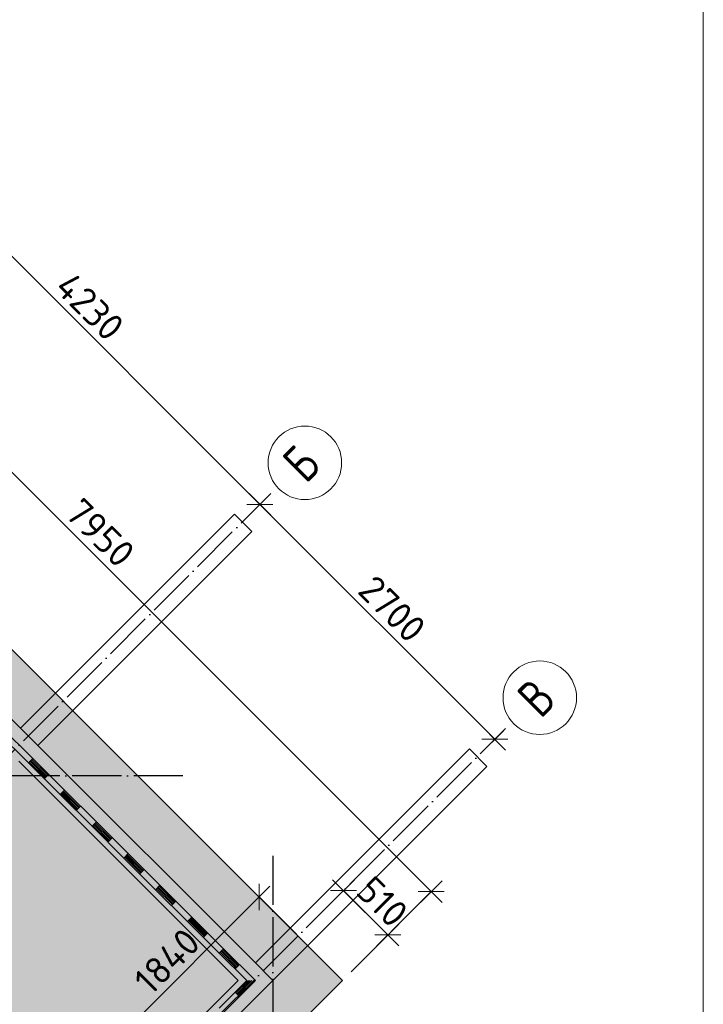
# Model space of a CAD drawing. Header units: millimetres. Extents: x -3483 to 105345, y -283423 to 72284.
# Tile 74 of 157: x 19694 to 25250, y 16643 to 24646. Entities that reach past the tile are written whole.
import ezdxf

# ---------------------------------------------------------------- set-up
doc = ezdxf.new("R2010")
doc.units = ezdxf.units.MM
doc.header["$PDMODE"] = 65
for name, pattern in [('______11', [500, 400, -50, 0, -50]), ('______2', [270, 200, -70]), ('______5', [1100, 800, -100, 100, -100])]:
    doc.linetypes.add(name, pattern=pattern)
for name, color, linetype, lineweight in [('Standard', 7, 'Continuous', 25), ('Размерная линия_ общее', 7, 'Continuous', 13), ('Стена_ общее', 7, 'Continuous', 35), ('Фундамент (1)', 7, 'Continuous', 35), ('Фундамент_ общее', 7, 'Continuous', 35)]:
    doc.layers.add(name, color=color, linetype=linetype, lineweight=lineweight)
doc.layers.add('Осевая линия_ общее', color=7, linetype='______5', lineweight=13, true_color=0xa0a0a0)
doc.styles.add('ISOCPEUR', font='ISOCPEUR')
doc.dimstyles.new('DIMSTYLE_4', dxfattribs={"dimtxt": 220, "dimasz": 250, "dimexe": 0, "dimexo": 0, "dimgap": 110, "dimtad": 2, "dimdec": 0, "dimrnd": 5, "dimzin": 12, "dimdsep": 46, "dimtxsty": 'ISOCPEUR', "dimblk1": 'ALL_ML_STRICH', "dimblk2": 'ALL_ML_STRICH', "dimsah": 1, "dimcen": 0, "dimclrd": 7, "dimclre": 256, "dimclrt": 7, "dimadec": 0, "dimazin": 0, "dimtfac": 1, "dimtdec": 0, "dimtix": 1, "dimtmove": 2, "dimatfit": 3, "dimfxl": 0, "dimtzin": 0, "dimlwd": 0, "dimlwe": -3, "dimarcsym": 0})
doc.dimstyles.new('DIMSTYLE_5', dxfattribs={"dimtxt": 220, "dimasz": 250, "dimexe": 0, "dimexo": 0, "dimgap": 110, "dimtad": 2, "dimdec": 0, "dimrnd": 5, "dimzin": 12, "dimdsep": 46, "dimtxsty": 'ISOCPEUR', "dimblk1": 'ALL_ML_STRICH', "dimblk2": 'ALL_ML_STRICH', "dimsah": 1, "dimcen": 0, "dimclrd": 7, "dimclre": 256, "dimclrt": 7, "dimadec": 0, "dimazin": 0, "dimtfac": 1, "dimtdec": 0, "dimtix": 1, "dimtmove": 2, "dimatfit": 3, "dimfxl": 0, "dimtvp": 1.2, "dimtzin": 0, "dimlwd": 0, "dimlwe": -3, "dimarcsym": 0})

# ---------------------------------------------------------------- blocks, each defined once
blk = doc.blocks.new('ALL_ML_STRICH')
at = {"color": 0, "linetype": 'ByBlock', "lineweight": -2}
for p, q in [((0, -0.5), (0, 0.5)), ((-1, 0), (0.5, 0)), ((-0.3, -0.3), (0.3, 0.3))]:
    blk.add_line(p, q, dxfattribs=at)
blk = doc.blocks.new('*D45')
at = {"layer": 'DEFPOINTS', "color": 7, "linetype": 'Continuous', "lineweight": 13, "transparency": 33554687}
for p in [(17417, 23180.3), (16695.4, 22458.8), (22316.9, 16837.3)]:
    blk.add_point(p, dxfattribs=at)
at = {"layer": 'Размерная линия_ общее', "color": 253, "linetype": 'Continuous', "lineweight": -2, "true_color": 0xa0a0a0, "transparency": 33554687}
for p, q in [((16766.1, 22529.5), (17417, 23180.3)), ((22387.6, 16908), (23038.5, 17558.8))]:
    blk.add_line(p, q, dxfattribs=at)
at = {"layer": 'Размерная линия_ общее', "color": 7, "linetype": 'Continuous', "lineweight": -2, "transparency": 33554687}
blk.add_line((17417, 23180.3), (23038.5, 17558.8), dxfattribs=at)
at = {"layer": 'Размерная линия_ общее', "color": 7, "linetype": 'Continuous', "lineweight": 13, "transparency": 33554687, "xscale": 250, "yscale": 250, "zscale": 250}
for p, rotation in [((17417, 23180.3), 134.9999999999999), ((23038.5, 17558.8), 315)]:
    blk.add_blockref('ALL_ML_STRICH', p, dxfattribs=dict(at, rotation=rotation))
at = {"layer": 'Размерная линия_ общее', "color": 7, "linetype": 'Continuous', "lineweight": 13, "transparency": 33554687, "insert": (20348.7, 20475), "char_height": 220, "width": 880, "attachment_point": 5, "rotation": 315, "style": 'ISOCPEUR'}
blk.add_mtext('\\A1;{7950}', dxfattribs=at)
blk = doc.blocks.new('*D46')
at = {"layer": 'DEFPOINTS', "color": 7, "linetype": 'Continuous', "lineweight": 13, "transparency": 33554687}
for p in [(21956.3, 17197.9), (22685.9, 17206.2), (22316.9, 16837.3)]:
    blk.add_point(p, dxfattribs=at)
at = {"layer": 'Размерная линия_ общее', "color": 253, "linetype": 'Continuous', "lineweight": -2, "true_color": 0xa0a0a0, "transparency": 33554687}
for p, q in [((22325.3, 17566.9), (22325.3, 17566.9)), ((22685.9, 17206.2), (22685.9, 17206.2))]:
    blk.add_line(p, q, dxfattribs=at)
at = {"layer": 'Размерная линия_ общее', "color": 7, "linetype": 'Continuous', "lineweight": -2, "transparency": 33554687}
blk.add_line((22685.9, 17206.2), (22325.3, 17566.9), dxfattribs=at)
at = {"layer": 'Размерная линия_ общее', "color": 7, "linetype": 'Continuous', "lineweight": 13, "transparency": 33554687, "xscale": 250, "yscale": 250, "zscale": 250}
for p, rotation in [((22325.3, 17566.9), 135), ((22685.9, 17206.2), 315)]:
    blk.add_blockref('ALL_ML_STRICH', p, dxfattribs=dict(at, rotation=rotation))
at = {"layer": 'Размерная линия_ общее', "color": 7, "linetype": 'Continuous', "lineweight": 13, "transparency": 33554687, "insert": (22642.1, 17476.4), "char_height": 220, "width": 660, "attachment_point": 5, "rotation": 315, "style": 'ISOCPEUR'}
blk.add_mtext('\\A1;{510}', dxfattribs=at)
blk = doc.blocks.new('*D48')
at = {"layer": 'DEFPOINTS', "color": 7, "linetype": 'Continuous', "lineweight": 13, "transparency": 33554687}
for p in [(21639.2, 17515), (22316.9, 16837.3), (21015.9, 15536.2)]:
    blk.add_point(p, dxfattribs=at)
at = {"layer": 'Размерная линия_ общее', "color": 7, "linetype": 'Continuous', "lineweight": -2, "transparency": 33554687}
blk.add_line((21639.2, 17515), (20338.1, 16213.9), dxfattribs=at)
at = {"layer": 'Размерная линия_ общее', "color": 253, "linetype": 'Continuous', "lineweight": -2, "true_color": 0xa0a0a0, "transparency": 33554687}
for p, q in [((22246.2, 16908), (21639.2, 17515)), ((20945.1, 15606.9), (20338.1, 16213.9))]:
    blk.add_line(p, q, dxfattribs=at)
at = {"layer": 'Размерная линия_ общее', "color": 7, "linetype": 'Continuous', "lineweight": 13, "transparency": 33554687, "xscale": 250, "yscale": 250, "zscale": 250}
for p, rotation in [((21639.2, 17515), 45.00000000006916), ((20338.1, 16213.9), 225.0000000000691)]:
    blk.add_blockref('ALL_ML_STRICH', p, dxfattribs=dict(at, rotation=rotation))
at = {"layer": 'Размерная линия_ общее', "color": 7, "linetype": 'Continuous', "lineweight": 13, "transparency": 33554687, "insert": (20891.1, 16993.2), "char_height": 220, "width": 880, "attachment_point": 5, "rotation": 45, "style": 'ISOCPEUR'}
blk.add_mtext('\\A1;{1840}', dxfattribs=at)
blk = doc.blocks.new('*D56')
at = {"layer": 'DEFPOINTS', "color": 7, "linetype": 'Continuous', "lineweight": 13, "transparency": 33554687}
for p in [(18654.8, 23696.9), (18724.8, 23766.9), (21715.9, 20775.8)]:
    blk.add_point(p, dxfattribs=at)
at = {"layer": 'Размерная линия_ общее', "color": 253, "linetype": 'Continuous', "lineweight": -2, "true_color": 0xa0a0a0, "transparency": 33554687}
for p, q in [((18654.8, 23696.9), (18654.8, 23696.9)), ((21645.8, 20705.8), (21645.8, 20705.8))]:
    blk.add_line(p, q, dxfattribs=at)
at = {"layer": 'Размерная линия_ общее', "color": 7, "linetype": 'Continuous', "lineweight": -2, "transparency": 33554687}
blk.add_line((18654.8, 23696.9), (21645.8, 20705.8), dxfattribs=at)
at = {"layer": 'Размерная линия_ общее', "color": 7, "linetype": 'Continuous', "lineweight": 13, "transparency": 33554687, "xscale": 250, "yscale": 250, "zscale": 250}
for p, rotation in [((18654.8, 23696.9), 134.9999999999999), ((21645.8, 20705.8), 315)]:
    blk.add_blockref('ALL_ML_STRICH', p, dxfattribs=dict(at, rotation=rotation))
at = {"layer": 'Размерная линия_ общее', "color": 7, "linetype": 'Continuous', "lineweight": 13, "transparency": 33554687, "insert": (20263.4, 22314.5), "char_height": 220, "width": 880, "attachment_point": 5, "rotation": 315, "style": 'ISOCPEUR'}
blk.add_mtext('\\A1;{4230}', dxfattribs=at)
blk = doc.blocks.new('*D57')
at = {"layer": 'DEFPOINTS', "color": 7, "linetype": 'Continuous', "lineweight": 13, "transparency": 33554687}
for p in [(21715.9, 20775.8), (21645.8, 20705.8), (23625.1, 18866.7)]:
    blk.add_point(p, dxfattribs=at)
at = {"layer": 'Размерная линия_ общее', "color": 253, "linetype": 'Continuous', "lineweight": -2, "true_color": 0xa0a0a0, "transparency": 33554687}
for p, q in [((21645.8, 20705.8), (21645.8, 20705.8)), ((23555, 18796.6), (23555, 18796.6))]:
    blk.add_line(p, q, dxfattribs=at)
at = {"layer": 'Размерная линия_ общее', "color": 7, "linetype": 'Continuous', "lineweight": -2, "transparency": 33554687}
blk.add_line((21645.8, 20705.8), (23555, 18796.6), dxfattribs=at)
at = {"layer": 'Размерная линия_ общее', "color": 7, "linetype": 'Continuous', "lineweight": 13, "transparency": 33554687, "xscale": 250, "yscale": 250, "zscale": 250}
for p, rotation in [((21645.8, 20705.8), 134.9999999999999), ((23555, 18796.6), 315)]:
    blk.add_blockref('ALL_ML_STRICH', p, dxfattribs=dict(at, rotation=rotation))
at = {"layer": 'Размерная линия_ общее', "color": 7, "linetype": 'Continuous', "lineweight": 13, "transparency": 33554687, "insert": (22721.3, 19856.6), "char_height": 220, "width": 880, "attachment_point": 5, "rotation": 315, "style": 'ISOCPEUR'}
blk.add_mtext('\\A1;{2700}', dxfattribs=at)
blk = doc.blocks.new('ЭЛЕМЕНТ_УЗОРА_4')
at = {"layer": 'Standard', "color": 7, "linetype": 'Continuous', "lineweight": 25, "transparency": 33554687}
for p, q in [((19540.6, 18897.3), (19799.3, 18639.8)), ((19505.3, 18861.9), (19764, 18604.4)), ((19799.3, 18639.8), (19764, 18604.4)), ((19799.3, 18639.8), (19764, 18604.4)), ((19764, 18604.4), (20022.6, 18346.9)), ((19771, 18611.4), (19900.4, 18482.7)), ((19778.1, 18618.5), (19907.4, 18489.8)), ((19785.1, 18625.6), (19914.5, 18496.9)), ((19792.2, 18632.7), (19921.5, 18504)), ((19799.3, 18639.8), (20057.9, 18382.3)), ((19928.6, 18511), (19893.3, 18475.6)), ((20057.9, 18382.3), (20022.6, 18346.9)), ((20057.9, 18382.3), (20022.6, 18346.9)), ((20022.6, 18346.9), (20281.3, 18089.3)), ((20029.7, 18353.9), (20159, 18225.2)), ((20036.7, 18361), (20166.1, 18232.3)), ((20043.8, 18368.1), (20173.1, 18239.4)), ((20050.9, 18375.2), (20180.2, 18246.4)), ((20057.9, 18382.3), (20316.6, 18124.8)), ((20187.2, 18253.5), (20152, 18218.1)), ((20316.6, 18124.8), (20281.3, 18089.3)), ((20316.6, 18124.8), (20281.3, 18089.3)), ((20281.3, 18089.3), (20539.9, 17831.8)), ((20288.3, 18096.4), (20417.7, 17967.7)), ((20295.4, 18103.5), (20424.7, 17974.8)), ((20302.5, 18110.6), (20431.8, 17981.9)), ((20309.5, 18117.7), (20438.8, 17988.9)), ((20316.6, 18124.8), (20575.2, 17867.3)), ((20445.9, 17996), (20410.6, 17960.6)), ((20575.2, 17867.3), (20539.9, 17831.8)), ((20575.2, 17867.3), (20539.9, 17831.8)), ((20561.1, 17853.1), (20690.4, 17724.4)), ((20568.2, 17860.2), (20697.5, 17731.4)), ((20575.2, 17867.3), (20833.9, 17609.8)), ((20539.9, 17831.8), (20798.6, 17574.3)), ((20547, 17838.9), (20676.3, 17710.2)), ((20554.1, 17846), (20683.4, 17717.3)), ((20704.5, 17738.5), (20669.3, 17703.1)), ((20833.9, 17609.8), (20798.6, 17574.3)), ((20833.9, 17609.8), (20798.6, 17574.3)), ((20833.9, 17609.8), (21092.5, 17352.3)), ((20798.6, 17574.3), (21057.2, 17316.8)), ((20805.6, 17581.4), (20935, 17452.7)), ((20812.7, 17588.5), (20942, 17459.8)), ((20819.8, 17595.6), (20949.1, 17466.8)), ((20826.8, 17602.7), (20956.1, 17473.9)), ((20963.2, 17481), (20927.9, 17445.6)), ((21092.5, 17352.3), (21057.2, 17316.8)), ((21092.5, 17352.3), (21057.2, 17316.8)), ((21057.2, 17316.8), (21315.9, 17059.3)), ((21064.3, 17323.9), (21193.6, 17195.2)), ((21071.4, 17331), (21200.7, 17202.3)), ((21078.4, 17338.1), (21207.7, 17209.3)), ((21085.5, 17345.2), (21214.8, 17216.4)), ((21092.5, 17352.3), (21351.2, 17094.8)), ((21221.8, 17223.5), (21186.6, 17188.1)), ((21351.2, 17094.8), (21315.9, 17059.3)), ((21351.2, 17094.8), (21315.9, 17059.3)), ((21315.9, 17059.3), (21539, 16837.2)), ((21323, 17066.4), (21452.3, 16937.7)), ((21330, 17073.5), (21459.3, 16944.8)), ((21337.1, 17080.6), (21466.4, 16951.8)), ((21344.1, 17087.7), (21473.4, 16958.9)), ((21351.2, 17094.8), (21609.8, 16837.3)), ((21480.5, 16966), (21445.2, 16930.6)), ((21539, 16837.2), (21314.3, 16612.4)), ((21609.8, 16837.3), (21349.6, 16577)), ((21553.2, 16837.2), (21451.4, 16735.4)), ((21567.4, 16837.2), (21458.5, 16728.4)), ((21581.5, 16837.2), (21465.6, 16721.3)), ((21595.7, 16837.2), (21472.6, 16714.2)), ((21609.8, 16837.3), (21609.8, 16837.3)), ((21609.8, 16837.3), (21609.8, 16837.3)), ((21609.8, 16837.3), (21609.8, 16837.3)), ((21609.8, 16837.3), (21609.8, 16837.3)), ((21609.8, 16837.3), (21609.8, 16837.3)), ((21609.8, 16837.3), (21609.8, 16837.3)), ((21479.7, 16707.2), (21444.4, 16742.5))]:
    blk.add_line(p, q, dxfattribs=at)
blk = doc.blocks.new('СЛОЖНЫЙ_ОБЪЕКТ_11')
at = {"layer": 'Осевая линия_ общее', "color": 253, "linetype": '______11', "lineweight": -3, "true_color": 0xa0a0a0, "transparency": 33554687}
for p, q in [((6286.8, 5346.8), (21715.9, 20775.8)), ((6817.2, 2058.7), (23625.1, 18866.7))]:
    blk.add_line(p, q, dxfattribs=at)
at = {"layer": 'Осевая линия_ общее', "color": 7, "linetype": 'Continuous', "lineweight": 13, "transparency": 33554687}
for centre in [(22011.7, 21044), (23920.8, 19134.8)]:
    blk.add_circle(centre, 298.8, dxfattribs=at)
at = {"layer": 'Осевая линия_ общее', "color": 7, "linetype": 'Continuous', "lineweight": 13, "transparency": 33554687, "char_height": 300, "width": 359.833, "attachment_point": 7, "rotation": 45, "style": 'ISOCPEUR'}
for s, insert in [('\\W0.80;Б', (22019.1, 20866.9)), ('\\W0.80;В', (23928.3, 18957.7))]:
    blk.add_mtext(s, dxfattribs=dict(at, insert=insert))

msp = doc.modelspace()

# ---------------------------------------------------------------- hatches: boundary and pattern name
at = {"layer": 'Фундамент (1)', "linetype": 'Continuous', "lineweight": 13, "true_color": 0xc7c7c7, "transparency": 33554687}
h = msp.add_hatch(color=9, dxfattribs=at)
h.paths.add_polyline_path([(14500, 40050), (14500, 46590), (600, 46590), (600, 43340), (-650, 43340), (-650, 38420), (600, 38420), (600, 32820), (-650, 32820), (-650, 27900), (600, 27900), (600, 22300), (-650, 22300), (-650, 18000), (600, 18000), (600, 12640), (-650, 12640), (-650, 10119.9), (2567.4, 6902.4), (3451.3, 7786.3), (7715.2, 3522.4), (6831.3, 2638.6), (10119.9, -650), (12590, -650), (12590, 600), (17950, 600), (17950, -650), (22250, -650), (22250, 600), (25150, 600), (25150, 14500), (22052, 14500), (21015.9, 15536.2), (22316.9, 16837.3), (16695.4, 22458.8), (15394.4, 21157.7), (14500, 22052), (14500, 31190), (16340, 31190), (16340, 40050)])
h.paths.add_polyline_path([(16320.7, 19807.1), (16744.9, 20231.4), (17169.2, 19807.1), (16744.9, 19382.8)], flags=16)
h.paths.add_polyline_path([(6480, 35420), (6480, 34820), (5880, 34820), (5880, 35420)], flags=16)
h.paths.add_polyline_path([(6100, 14400), (6100, 15000), (6700, 15000), (6700, 14400)], flags=16)

# ---------------------------------------------------------------- linework, layer by layer
at = {"layer": 'Standard', "color": 7, "linetype": 'Continuous', "lineweight": 13, "transparency": 33554687}
msp.add_lwpolyline([(-750, -750), (25250, -750), (25250, 46690), (-750, 46690), (-750, -750)], dxfattribs=at)
at = {"layer": 'Осевая линия_ общее', "color": 253, "linetype": '______11', "lineweight": -3, "true_color": 0xa0a0a0, "transparency": 33554687}
for p, q in [((21020, 18500), (-2857.8, 18500)), ((21750, 17850), (21750, -2827.9))]:
    msp.add_line(p, q, dxfattribs=at)
at = {"layer": 'Стена_ общее', "color": 7, "linetype": 'Continuous', "lineweight": 25, "transparency": 33554687}
for p, q in [((16836.9, 21751.7), (19700.6, 18887.9)), ((16836.9, 21751.7), (19700.6, 18887.9)), ((19700.6, 18887.9), (21440.1, 20627.4)), ((19700.6, 18887.9), (21440.1, 20627.4)), ((21440.1, 20627.4), (21581.5, 20485.9)), ((21440.1, 20627.4), (21581.5, 20485.9)), ((21581.5, 20485.9), (19842.1, 18746.5)), ((21581.5, 20485.9), (19842.1, 18746.5)), ((19842.1, 18746.5), (19700.6, 18887.9)), ((19700.6, 18887.9), (19842.1, 18746.5)), ((19842.1, 18746.5), (19700.6, 18887.9)), ((19700.6, 18887.9), (19842.1, 18746.5)), ((19842.1, 18746.5), (21609.8, 16978.7)), ((19842.1, 18746.5), (21609.8, 16978.7)), ((21609.8, 16978.7), (23349.3, 18718.2)), ((21609.8, 16978.7), (23349.3, 18718.2)), ((23349.3, 18718.2), (23490.7, 18576.7)), ((23349.3, 18718.2), (23490.7, 18576.7)), ((21468.4, 16837.3), (19686.5, 18619.2)), ((21468.4, 16837.3), (19686.5, 18619.2)), ((23490.7, 18576.7), (21751.2, 16837.3)), ((23490.7, 18576.7), (21751.2, 16837.3)), ((21751.2, 16837.3), (21609.8, 16978.7)), ((21609.8, 16978.7), (21751.2, 16837.3)), ((21751.2, 16837.3), (21609.8, 16978.7)), ((21609.8, 16978.7), (21751.2, 16837.3)), ((20167.3, 15536.2), (21468.4, 16837.3)), ((20167.3, 15536.2), (21468.4, 16837.3)), ((21751.2, 16837.3), (21609.8, 16695.8)), ((21751.2, 16837.3), (21609.8, 16695.8)), ((21609.8, 16695.8), (20450.2, 15536.2)), ((21609.8, 16695.8), (20450.2, 15536.2))]:
    msp.add_line(p, q, dxfattribs=at)
at = {"layer": 'Фундамент_ общее', "color": 7, "lineweight": 25, "transparency": 33554687}
for p, q in [((17119.7, 22034.5), (19983.5, 19170.7)), ((20124.9, 19029.3), (21892.7, 17261.5)), ((22034.1, 17120.1), (22316.9, 16837.3)), ((22316.9, 16837.3), (21015.9, 15536.2))]:
    msp.add_line(p, q, dxfattribs=at)
at = {"layer": 'Фундамент_ общее', "color": 7, "linetype": 'Continuous', "lineweight": 25, "transparency": 33554687}
for p, q in [((17119.7, 22034.5), (19983.5, 19170.7)), ((20124.9, 19029.3), (21892.7, 17261.5)), ((22034.1, 17120.1), (22316.9, 16837.3)), ((22316.9, 16837.3), (21015.9, 15536.2))]:
    msp.add_line(p, q, dxfattribs=at)
at = {"layer": 'Фундамент_ общее', "color": 253, "linetype": '______2', "lineweight": 18, "true_color": 0xababab, "transparency": 33554687}
for p, q in [((19983.5, 19170.7), (20124.9, 19029.3)), ((19983.5, 19170.7), (20124.9, 19029.3)), ((21892.7, 17261.5), (22034.1, 17120.1)), ((21892.7, 17261.5), (22034.1, 17120.1))]:
    msp.add_line(p, q, dxfattribs=at)

# ---------------------------------------------------------------- block references
at = {"layer": 'Standard', "color": 7, "linetype": 'Continuous', "lineweight": 25, "transparency": 33554687}
msp.add_blockref('ЭЛЕМЕНТ_УЗОРА_4', (0, 0), dxfattribs=at)
at = {"layer": 'Осевая линия_ общее', "color": 253, "linetype": '______11', "lineweight": -3, "true_color": 0xa0a0a0, "transparency": 33554687}
msp.add_blockref('СЛОЖНЫЙ_ОБЪЕКТ_11', (0, 0), dxfattribs=at)

# ---------------------------------------------------------------- dimensions: what is measured, and where the dimension line sits
at = {"layer": 'Размерная линия_ общее', "color": 7, "linetype": 'Continuous', "lineweight": 13, "transparency": 33554687}
for base, p1, p2, angle, dimstyle, picture, middle in [((21645.8, 20705.8), (18654.8, 23696.9), (21645.8, 20705.8), 315, 'DIMSTYLE_4', '*D56', (20263.4, 22314.5)), ((23038.5, 17558.8), (16766.1, 22529.5), (22387.6, 16908), 315, 'DIMSTYLE_4', '*D45', (20348.7, 20475)), ((23555, 18796.6), (21645.8, 20705.8), (23555, 18796.6), 315, 'DIMSTYLE_4', '*D57', (22721.3, 19856.6)), ((22325.3, 17566.9), (22685.9, 17206.2), (22325.3, 17566.9), 135, 'DIMSTYLE_5', '*D46', (22642.1, 17476.4)), ((20338.1, 16213.9), (22246.2, 16908), (20945.1, 15606.9), 225, 'DIMSTYLE_4', '*D48', (20891.1, 16993.2))]:
    dim = msp.add_linear_dim(base=base, p1=p1, p2=p2, angle=angle, dimstyle=dimstyle, override={"dimpost": '<>', "dimclrd": 7, "dimclre": 253, "dimclrt": 7, "dimlwd": 0, "dimlwe": 65533}, dxfattribs=at)
    dim.commit()
    dim.dimension.update_dxf_attribs({"geometry": picture, "text_midpoint": middle, "dimtype": 160})

doc.saveas('drawing.dxf')
